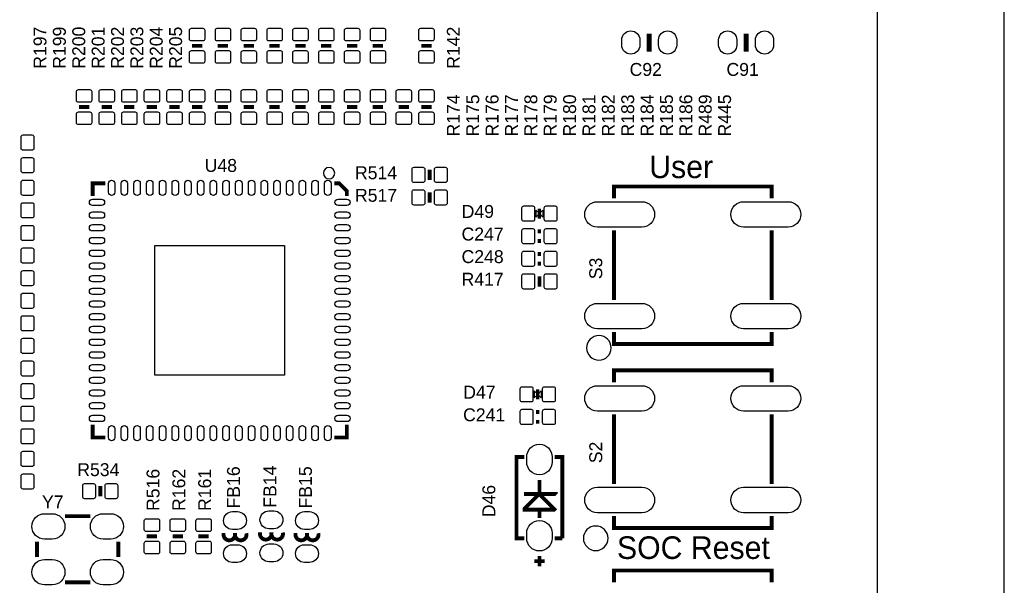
# Model space of a CAD drawing. Extents: x -5 to 175, y -1 to 134.
# Tile 15 of 19: x 136 to 175, y 20 to 42. Entities that reach past the tile are written whole.
import ezdxf

# ---------------------------------------------------------------- set-up
doc = ezdxf.new("R2010")
doc.units = 0
for name, color, linetype in [('BG_OUTLINE', 7, 'CONTINUOUS'), ('BG_SILKSCREEN_TOP', 211, 'CONTINUOUS'), ('PG_SILKSCREEN_TOP', 7, 'CONTINUOUS'), ('PIN_TOP', 12, 'CONTINUOUS'), ('RD_SILKSCREEN_TOP', 7, 'CONTINUOUS')]:
    doc.layers.add(name, color=color, linetype=linetype)

msp = doc.modelspace()

# ---------------------------------------------------------------- linework, layer by layer
at = {"layer": 'BG_OUTLINE'}
for points in [[(-0.999998, 124.99975), (-0.999998, 123.72975), (0, 123.72975, -0.414214), (1.27, 124.99975), (168.730676, 124.99975, -0.414214), (170.000676, 123.72975), (170.000676, 1.27, -0.414214), (168.730676, 0), (1.27, 0, -0.414214), (0, 1.27), (0, 123.72975)], [(171.000674, 0), (173.730666, 0, 0.414214), (175.000666, 1.27), (175.000666, 123.72975, 0.414214), (173.730666, 124.99975), (171.000674, 124.99975)]]:
    msp.add_lwpolyline(points, format="xyb", dxfattribs=at)
at = {"layer": 'PG_SILKSCREEN_TOP'}
for points, const_width in [([(161.036, 40.7924), (161.036, 41.5036)], 0.2032), ([(164.846, 41.5036), (164.846, 40.7924)], 0.2032), ([(143.4592, 41.021), (143.0528, 41.021)], 0.1524), ([(144.4752, 41.021), (144.0688, 41.021)], 0.1524), ([(145.4912, 41.021), (145.0848, 41.021)], 0.1524), ([(146.5072, 41.021), (146.1008, 41.021)], 0.1524), ([(147.5232, 41.021), (147.1168, 41.021)], 0.1524), ([(148.5392, 41.021), (148.1328, 41.021)], 0.1524), ([(149.5552, 41.021), (149.1488, 41.021)], 0.1524), ([(150.5712, 41.021), (150.1648, 41.021)], 0.1524), ([(152.0698, 41.021), (152.4762, 41.021)], 0.1524), ([(138.6078, 38.608), (139.0142, 38.608)], 0.1524), ([(139.4968, 38.608), (139.9032, 38.608)], 0.1524), ([(140.3858, 38.608), (140.7922, 38.608)], 0.1524), ([(141.2748, 38.608), (141.6812, 38.608)], 0.1524), ([(142.1638, 38.608), (142.5702, 38.608)], 0.1524), ([(143.0528, 38.608), (143.4592, 38.608)], 0.1524), ([(144.0688, 38.608), (144.4752, 38.608)], 0.1524), ([(145.0848, 38.608), (145.4912, 38.608)], 0.1524), ([(146.1008, 38.608), (146.5072, 38.608)], 0.1524), ([(147.1168, 38.608), (147.5232, 38.608)], 0.1524), ([(148.1328, 38.608), (148.5392, 38.608)], 0.1524), ([(149.1488, 38.608), (149.5552, 38.608)], 0.1524), ([(150.1648, 38.608), (150.5712, 38.608)], 0.1524), ([(151.1808, 38.608), (151.5872, 38.608)], 0.1524), ([(152.0698, 38.608), (152.4762, 38.608)], 0.1524), ([(152.4, 36.1442), (152.4, 35.7378)], 0.1524), ([(139.644882, 35.60699), (139.14501, 35.60699), (139.14501, 35.107118)], 0.1524), ([(149.14499, 35.107118), (149.14499, 35.307016), (148.845016, 35.60699), (148.645118, 35.60699)], 0.1524), ([(152.4, 34.8488), (152.4, 35.2552)], 0.1524), ([(165.847776, 35.014916), (165.847776, 35.48507), (159.647636, 35.48507), (159.647636, 35.014916)], 0.1524), ([(156.718, 34.616898), (156.718, 34.217102)], 0.130048), ([(156.7815, 33.7185), (156.6545, 33.7185)], 0.1524), ([(159.647636, 33.755076), (159.647636, 31.014924)], 0.1524), ([(165.847776, 31.014924), (165.847776, 33.755076)], 0.1524), ([(156.6545, 33.3375), (156.7815, 33.3375)], 0.1524), ([(156.7815, 32.8295), (156.6545, 32.8295)], 0.1524), ([(156.6545, 32.4485), (156.7815, 32.4485)], 0.1524), ([(156.718, 31.5468), (156.718, 31.9532)], 0.1524), ([(165.847776, 29.755084), (165.847776, 29.28493), (159.647636, 29.28493), (159.647636, 29.755084)], 0.1524), ([(165.847776, 27.775916), (165.847776, 28.24607), (159.647636, 28.24607), (159.647636, 27.775916)], 0.1524), ([(156.651706, 27.504898), (156.651706, 27.105102)], 0.130048), ([(156.715206, 26.6065), (156.588206, 26.6065)], 0.1524), ([(159.647636, 26.516076), (159.647636, 23.775924)], 0.1524), ([(165.847776, 23.775924), (165.847776, 26.516076)], 0.1524), ([(139.14501, 26.106882), (139.14501, 25.60701), (139.644882, 25.60701)], 0.1524), ([(149.14499, 26.106882), (149.14499, 25.60701), (148.645118, 25.60701)], 0.1524), ([(156.588206, 26.2255), (156.715206, 26.2255)], 0.1524), ([(156.118052, 21.641054), (155.818078, 21.641054), (155.818078, 24.840946), (156.118052, 24.840946)], 0.1524), ([(157.317948, 24.840946), (157.617922, 24.840946), (157.617922, 21.641054)], 0.1524), ([(156.718, 23.341076), (156.718, 23.941024)], 0.1524), ([(139.446, 23.6982), (139.446, 23.2918)], 0.1524), ([(156.107892, 23.380954), (157.388052, 23.380954), (157.397958, 23.371048)], 0.1524), ([(156.137864, 22.7711), (157.298136, 22.7711), (157.308042, 22.781006), (156.738066, 23.350982), (156.677868, 23.350982), (156.137864, 22.810978), (156.137864, 22.7711)], 0.1524), ([(138.057128, 22.508972), (139.056872, 22.508972)], 0.1524), ([(156.718, 22.4409), (156.718, 22.710902)], 0.1524), ([(165.847776, 22.516084), (165.847776, 22.04593), (159.647636, 22.04593), (159.647636, 22.516084)], 0.1524), ([(141.6812, 21.717), (141.2748, 21.717)], 0.1524), ([(142.6972, 21.717), (142.2908, 21.717)], 0.1524), ([(143.7132, 21.717), (143.3068, 21.717)], 0.1524), ([(157.617922, 21.641054), (157.317948, 21.641054)], 0.1524), ([(136.957054, 20.909026), (136.957054, 21.508974)], 0.1524), ([(140.156946, 20.909026), (140.156946, 21.508974)], 0.1524), ([(156.718, 20.54098), (156.718, 20.94103)], 0.1524), ([(156.518102, 20.740878), (156.917898, 20.740878)], 0.1524), ([(165.847776, 19.901916), (165.847776, 20.37207), (159.647636, 20.37207), (159.647636, 19.901916)], 0.1524), ([(138.057128, 19.909028), (139.056872, 19.909028)], 0.1524)]:
    msp.add_lwpolyline(points, dxfattribs=dict(at, const_width=const_width))
for points in [[(148.668486, 36.00704, 1), (148.221514, 36.00696, 1)], [(159.541718, 29.133546, 1), (158.573775, 29.133444, 1)], [(159.414718, 21.640546, 1), (158.446775, 21.640444, 1)]]:
    msp.add_lwpolyline(points, format="xyb", close=True, dxfattribs=at)
for points in [[(156.718, 34.417), (156.578046, 34.556954), (156.578046, 34.277046)], [(156.718, 34.417), (156.857954, 34.556954), (156.857954, 34.277046)], [(156.651706, 27.305), (156.511752, 27.444954), (156.511752, 27.165046)], [(156.651706, 27.305), (156.79166, 27.444954), (156.79166, 27.165046)]]:
    msp.add_lwpolyline(points, close=True, dxfattribs=at)
at = {"layer": 'PG_SILKSCREEN_TOP', "const_width": 0.1524}
for points in [[(144.293336, 21.843492), (144.293336, 21.788628, 1.11689), (144.743424, 21.838666)], [(144.743424, 21.843492), (144.743424, 21.788628, 1.116858), (145.193512, 21.838666)], [(145.726912, 21.87194), (145.726912, 21.817076, 1.11689), (146.177, 21.867114)], [(146.177, 21.87194), (146.177, 21.817076, 1.116858), (146.627088, 21.867114)], [(147.123912, 21.843492), (147.123912, 21.788628, 1.11689), (147.574, 21.838666)], [(147.574, 21.843492), (147.574, 21.788628, 1.116858), (148.024088, 21.838666)]]:
    msp.add_lwpolyline(points, format="xyb", dxfattribs=at)
at = {"layer": 'PIN_TOP'}
for points in [[(143.555974, 41.635934), (143.555974, 41.285922, -0.415686), (143.481044, 41.210992), (143.030956, 41.210992, -0.415686), (142.956026, 41.285922), (142.956026, 41.635934, -0.415686), (143.030956, 41.710864), (143.481044, 41.710864, -0.415686)], [(144.571974, 41.635934), (144.571974, 41.285922, -0.415686), (144.497044, 41.210992), (144.046956, 41.210992, -0.415686), (143.972026, 41.285922), (143.972026, 41.635934, -0.415686), (144.046956, 41.710864), (144.497044, 41.710864, -0.415686)], [(145.587974, 41.635934), (145.587974, 41.285922, -0.415686), (145.513044, 41.210992), (145.062956, 41.210992, -0.415686), (144.988026, 41.285922), (144.988026, 41.635934, -0.415686), (145.062956, 41.710864), (145.513044, 41.710864, -0.415686)], [(146.603974, 41.635934), (146.603974, 41.285922, -0.415686), (146.529044, 41.210992), (146.078956, 41.210992, -0.415686), (146.004026, 41.285922), (146.004026, 41.635934, -0.415686), (146.078956, 41.710864), (146.529044, 41.710864, -0.415686)], [(147.619974, 41.635934), (147.619974, 41.285922, -0.415686), (147.545044, 41.210992), (147.094956, 41.210992, -0.415686), (147.020026, 41.285922), (147.020026, 41.635934, -0.415686), (147.094956, 41.710864), (147.545044, 41.710864, -0.415686)], [(148.635974, 41.635934), (148.635974, 41.285922, -0.415686), (148.561044, 41.210992), (148.110956, 41.210992, -0.415686), (148.036026, 41.285922), (148.036026, 41.635934, -0.415686), (148.110956, 41.710864), (148.561044, 41.710864, -0.415686)], [(149.651974, 41.635934), (149.651974, 41.285922, -0.415686), (149.577044, 41.210992), (149.126956, 41.210992, -0.415686), (149.052026, 41.285922), (149.052026, 41.635934, -0.415686), (149.126956, 41.710864), (149.577044, 41.710864, -0.415686)], [(150.667974, 41.635934), (150.667974, 41.285922, -0.415686), (150.593044, 41.210992), (150.142956, 41.210992, -0.415686), (150.068026, 41.285922), (150.068026, 41.635934, -0.415686), (150.142956, 41.710864), (150.593044, 41.710864, -0.415686)], [(151.973026, 41.285922), (151.973026, 41.635934, -0.415686), (152.047956, 41.710864), (152.498044, 41.710864, -0.415686), (152.572974, 41.635934), (152.572974, 41.285922, -0.415686), (152.498044, 41.210992), (152.047956, 41.210992, -0.415686)], [(160.667446, 41.2496), (160.667446, 41.0464, -1), (159.956246, 41.0464), (159.956246, 41.2496, -1)], [(162.115754, 41.2496), (162.115754, 41.0464, -1), (161.404554, 41.0464), (161.404554, 41.2496, -1)], [(163.766246, 41.0464), (163.766246, 41.2496, -1), (164.477446, 41.2496), (164.477446, 41.0464, -1)], [(165.214554, 41.0464), (165.214554, 41.2496, -1), (165.925754, 41.2496), (165.925754, 41.0464, -1)], [(143.555974, 40.756078), (143.555974, 40.406066, -0.415686), (143.481044, 40.331136), (143.030956, 40.331136, -0.415686), (142.956026, 40.406066), (142.956026, 40.756078, -0.415686), (143.030956, 40.831008), (143.481044, 40.831008, -0.415686)], [(144.571974, 40.756078), (144.571974, 40.406066, -0.415686), (144.497044, 40.331136), (144.046956, 40.331136, -0.415686), (143.972026, 40.406066), (143.972026, 40.756078, -0.415686), (144.046956, 40.831008), (144.497044, 40.831008, -0.415686)], [(145.587974, 40.756078), (145.587974, 40.406066, -0.415686), (145.513044, 40.331136), (145.062956, 40.331136, -0.415686), (144.988026, 40.406066), (144.988026, 40.756078, -0.415686), (145.062956, 40.831008), (145.513044, 40.831008, -0.415686)], [(146.603974, 40.756078), (146.603974, 40.406066, -0.415686), (146.529044, 40.331136), (146.078956, 40.331136, -0.415686), (146.004026, 40.406066), (146.004026, 40.756078, -0.415686), (146.078956, 40.831008), (146.529044, 40.831008, -0.415686)], [(147.619974, 40.756078), (147.619974, 40.406066, -0.415686), (147.545044, 40.331136), (147.094956, 40.331136, -0.415686), (147.020026, 40.406066), (147.020026, 40.756078, -0.415686), (147.094956, 40.831008), (147.545044, 40.831008, -0.415686)], [(148.635974, 40.756078), (148.635974, 40.406066, -0.415686), (148.561044, 40.331136), (148.110956, 40.331136, -0.415686), (148.036026, 40.406066), (148.036026, 40.756078, -0.415686), (148.110956, 40.831008), (148.561044, 40.831008, -0.415686)], [(149.651974, 40.756078), (149.651974, 40.406066, -0.415686), (149.577044, 40.331136), (149.126956, 40.331136, -0.415686), (149.052026, 40.406066), (149.052026, 40.756078, -0.415686), (149.126956, 40.831008), (149.577044, 40.831008, -0.415686)], [(150.667974, 40.756078), (150.667974, 40.406066, -0.415686), (150.593044, 40.331136), (150.142956, 40.331136, -0.415686), (150.068026, 40.406066), (150.068026, 40.756078, -0.415686), (150.142956, 40.831008), (150.593044, 40.831008, -0.415686)], [(151.973026, 40.406066), (151.973026, 40.756078, -0.415686), (152.047956, 40.831008), (152.498044, 40.831008, -0.415686), (152.572974, 40.756078), (152.572974, 40.406066, -0.415686), (152.498044, 40.331136), (152.047956, 40.331136, -0.415686)], [(138.511026, 38.872922), (138.511026, 39.222934, -0.415686), (138.585956, 39.297864), (139.036044, 39.297864, -0.415686), (139.110974, 39.222934), (139.110974, 38.872922, -0.415686), (139.036044, 38.797992), (138.585956, 38.797992, -0.415686)], [(139.400026, 38.872922), (139.400026, 39.222934, -0.415686), (139.474956, 39.297864), (139.925044, 39.297864, -0.415686), (139.999974, 39.222934), (139.999974, 38.872922, -0.415686), (139.925044, 38.797992), (139.474956, 38.797992, -0.415686)], [(140.289026, 38.872922), (140.289026, 39.222934, -0.415686), (140.363956, 39.297864), (140.814044, 39.297864, -0.415686), (140.888974, 39.222934), (140.888974, 38.872922, -0.415686), (140.814044, 38.797992), (140.363956, 38.797992, -0.415686)], [(141.178026, 38.872922), (141.178026, 39.222934, -0.415686), (141.252956, 39.297864), (141.703044, 39.297864, -0.415686), (141.777974, 39.222934), (141.777974, 38.872922, -0.415686), (141.703044, 38.797992), (141.252956, 38.797992, -0.415686)], [(142.067026, 38.872922), (142.067026, 39.222934, -0.415686), (142.141956, 39.297864), (142.592044, 39.297864, -0.415686), (142.666974, 39.222934), (142.666974, 38.872922, -0.415686), (142.592044, 38.797992), (142.141956, 38.797992, -0.415686)], [(142.956026, 38.872922), (142.956026, 39.222934, -0.415686), (143.030956, 39.297864), (143.481044, 39.297864, -0.415686), (143.555974, 39.222934), (143.555974, 38.872922, -0.415686), (143.481044, 38.797992), (143.030956, 38.797992, -0.415686)], [(143.972026, 38.872922), (143.972026, 39.222934, -0.415686), (144.046956, 39.297864), (144.497044, 39.297864, -0.415686), (144.571974, 39.222934), (144.571974, 38.872922, -0.415686), (144.497044, 38.797992), (144.046956, 38.797992, -0.415686)], [(144.988026, 38.872922), (144.988026, 39.222934, -0.415686), (145.062956, 39.297864), (145.513044, 39.297864, -0.415686), (145.587974, 39.222934), (145.587974, 38.872922, -0.415686), (145.513044, 38.797992), (145.062956, 38.797992, -0.415686)], [(146.004026, 38.872922), (146.004026, 39.222934, -0.415686), (146.078956, 39.297864), (146.529044, 39.297864, -0.415686), (146.603974, 39.222934), (146.603974, 38.872922, -0.415686), (146.529044, 38.797992), (146.078956, 38.797992, -0.415686)], [(147.020026, 38.872922), (147.020026, 39.222934, -0.415686), (147.094956, 39.297864), (147.545044, 39.297864, -0.415686), (147.619974, 39.222934), (147.619974, 38.872922, -0.415686), (147.545044, 38.797992), (147.094956, 38.797992, -0.415686)], [(148.036026, 38.872922), (148.036026, 39.222934, -0.415686), (148.110956, 39.297864), (148.561044, 39.297864, -0.415686), (148.635974, 39.222934), (148.635974, 38.872922, -0.415686), (148.561044, 38.797992), (148.110956, 38.797992, -0.415686)], [(149.052026, 38.872922), (149.052026, 39.222934, -0.415686), (149.126956, 39.297864), (149.577044, 39.297864, -0.415686), (149.651974, 39.222934), (149.651974, 38.872922, -0.415686), (149.577044, 38.797992), (149.126956, 38.797992, -0.415686)], [(150.068026, 38.872922), (150.068026, 39.222934, -0.415686), (150.142956, 39.297864), (150.593044, 39.297864, -0.415686), (150.667974, 39.222934), (150.667974, 38.872922, -0.415686), (150.593044, 38.797992), (150.142956, 38.797992, -0.415686)], [(151.084026, 38.872922), (151.084026, 39.222934, -0.415686), (151.158956, 39.297864), (151.609044, 39.297864, -0.415686), (151.683974, 39.222934), (151.683974, 38.872922, -0.415686), (151.609044, 38.797992), (151.158956, 38.797992, -0.415686)], [(151.973026, 38.872922), (151.973026, 39.222934, -0.415686), (152.047956, 39.297864), (152.498044, 39.297864, -0.415686), (152.572974, 39.222934), (152.572974, 38.872922, -0.415686), (152.498044, 38.797992), (152.047956, 38.797992, -0.415686)], [(138.511026, 37.993066), (138.511026, 38.343078, -0.415686), (138.585956, 38.418008), (139.036044, 38.418008, -0.415686), (139.110974, 38.343078), (139.110974, 37.993066, -0.415686), (139.036044, 37.918136), (138.585956, 37.918136, -0.415686)], [(139.400026, 37.993066), (139.400026, 38.343078, -0.415686), (139.474956, 38.418008), (139.925044, 38.418008, -0.415686), (139.999974, 38.343078), (139.999974, 37.993066, -0.415686), (139.925044, 37.918136), (139.474956, 37.918136, -0.415686)], [(140.289026, 37.993066), (140.289026, 38.343078, -0.415686), (140.363956, 38.418008), (140.814044, 38.418008, -0.415686), (140.888974, 38.343078), (140.888974, 37.993066, -0.415686), (140.814044, 37.918136), (140.363956, 37.918136, -0.415686)], [(141.178026, 37.993066), (141.178026, 38.343078, -0.415686), (141.252956, 38.418008), (141.703044, 38.418008, -0.415686), (141.777974, 38.343078), (141.777974, 37.993066, -0.415686), (141.703044, 37.918136), (141.252956, 37.918136, -0.415686)], [(142.067026, 37.993066), (142.067026, 38.343078, -0.415686), (142.141956, 38.418008), (142.592044, 38.418008, -0.415686), (142.666974, 38.343078), (142.666974, 37.993066, -0.415686), (142.592044, 37.918136), (142.141956, 37.918136, -0.415686)], [(142.956026, 37.993066), (142.956026, 38.343078, -0.415686), (143.030956, 38.418008), (143.481044, 38.418008, -0.415686), (143.555974, 38.343078), (143.555974, 37.993066, -0.415686), (143.481044, 37.918136), (143.030956, 37.918136, -0.415686)], [(143.972026, 37.993066), (143.972026, 38.343078, -0.415686), (144.046956, 38.418008), (144.497044, 38.418008, -0.415686), (144.571974, 38.343078), (144.571974, 37.993066, -0.415686), (144.497044, 37.918136), (144.046956, 37.918136, -0.415686)], [(144.988026, 37.993066), (144.988026, 38.343078, -0.415686), (145.062956, 38.418008), (145.513044, 38.418008, -0.415686), (145.587974, 38.343078), (145.587974, 37.993066, -0.415686), (145.513044, 37.918136), (145.062956, 37.918136, -0.415686)], [(146.004026, 37.993066), (146.004026, 38.343078, -0.415686), (146.078956, 38.418008), (146.529044, 38.418008, -0.415686), (146.603974, 38.343078), (146.603974, 37.993066, -0.415686), (146.529044, 37.918136), (146.078956, 37.918136, -0.415686)], [(147.020026, 37.993066), (147.020026, 38.343078, -0.415686), (147.094956, 38.418008), (147.545044, 38.418008, -0.415686), (147.619974, 38.343078), (147.619974, 37.993066, -0.415686), (147.545044, 37.918136), (147.094956, 37.918136, -0.415686)], [(148.036026, 37.993066), (148.036026, 38.343078, -0.415686), (148.110956, 38.418008), (148.561044, 38.418008, -0.415686), (148.635974, 38.343078), (148.635974, 37.993066, -0.415686), (148.561044, 37.918136), (148.110956, 37.918136, -0.415686)], [(149.052026, 37.993066), (149.052026, 38.343078, -0.415686), (149.126956, 38.418008), (149.577044, 38.418008, -0.415686), (149.651974, 38.343078), (149.651974, 37.993066, -0.415686), (149.577044, 37.918136), (149.126956, 37.918136, -0.415686)], [(150.068026, 37.993066), (150.068026, 38.343078, -0.415686), (150.142956, 38.418008), (150.593044, 38.418008, -0.415686), (150.667974, 38.343078), (150.667974, 37.993066, -0.415686), (150.593044, 37.918136), (150.142956, 37.918136, -0.415686)], [(151.084026, 37.993066), (151.084026, 38.343078, -0.415686), (151.158956, 38.418008), (151.609044, 38.418008, -0.415686), (151.683974, 38.343078), (151.683974, 37.993066, -0.415686), (151.609044, 37.918136), (151.158956, 37.918136, -0.415686)], [(151.973026, 37.993066), (151.973026, 38.343078, -0.415686), (152.047956, 38.418008), (152.498044, 38.418008, -0.415686), (152.572974, 38.343078), (152.572974, 37.993066, -0.415686), (152.498044, 37.918136), (152.047956, 37.918136, -0.415686)], [(136.758934, 36.911026), (136.408922, 36.911026, -0.415686), (136.333992, 36.985956), (136.333992, 37.436044, -0.415686), (136.408922, 37.510974), (136.758934, 37.510974, -0.415686), (136.833864, 37.436044), (136.833864, 36.985956, -0.415686)], [(136.758934, 36.022026), (136.408922, 36.022026, -0.415686), (136.333992, 36.096956), (136.333992, 36.547044, -0.415686), (136.408922, 36.621974), (136.758934, 36.621974, -0.415686), (136.833864, 36.547044), (136.833864, 36.096956, -0.415686)], [(151.785066, 36.240974), (152.135078, 36.240974, -0.415686), (152.210008, 36.166044), (152.210008, 35.715956, -0.415686), (152.135078, 35.641026), (151.785066, 35.641026, -0.415686), (151.710136, 35.715956), (151.710136, 36.166044, -0.415686)], [(152.664922, 36.240974), (153.014934, 36.240974, -0.415686), (153.089864, 36.166044), (153.089864, 35.715956, -0.415686), (153.014934, 35.641026), (152.664922, 35.641026, -0.415686), (152.589992, 35.715956), (152.589992, 36.166044, -0.415686)], [(136.758934, 35.133026), (136.408922, 35.133026, -0.415686), (136.333992, 35.207956), (136.333992, 35.658044, -0.415686), (136.408922, 35.732974), (136.758934, 35.732974, -0.415686), (136.833864, 35.658044), (136.833864, 35.207956, -0.415686)], [(140.01877, 35.60953), (140.01877, 35.259518, -1), (139.768834, 35.259518), (139.768834, 35.60953, -1)], [(140.518896, 35.60953), (140.518896, 35.259518, -1), (140.26896, 35.259518), (140.26896, 35.60953, -1)], [(141.019022, 35.60953), (141.019022, 35.259518, -1), (140.769086, 35.259518), (140.769086, 35.60953, -1)], [(141.519148, 35.60953), (141.519148, 35.259518, -1), (141.269212, 35.259518), (141.269212, 35.60953, -1)], [(142.019274, 35.60953), (142.019274, 35.259518, -1), (141.769338, 35.259518), (141.769338, 35.60953, -1)], [(142.5194, 35.60953), (142.5194, 35.259518, -1), (142.269464, 35.259518), (142.269464, 35.60953, -1)], [(143.019526, 35.60953), (143.019526, 35.259518, -1), (142.76959, 35.259518), (142.76959, 35.60953, -1)], [(143.519652, 35.60953), (143.519652, 35.259518, -1), (143.269716, 35.259518), (143.269716, 35.60953, -1)], [(144.019778, 35.60953), (144.019778, 35.259518, -1), (143.769842, 35.259518), (143.769842, 35.60953, -1)], [(144.520158, 35.60953), (144.520158, 35.259518, -1), (144.270222, 35.259518), (144.270222, 35.60953, -1)], [(145.020284, 35.60953), (145.020284, 35.259518, -1), (144.770348, 35.259518), (144.770348, 35.60953, -1)], [(145.52041, 35.60953), (145.52041, 35.259518, -1), (145.270474, 35.259518), (145.270474, 35.60953, -1)], [(146.020536, 35.60953), (146.020536, 35.259518, -1), (145.7706, 35.259518), (145.7706, 35.60953, -1)], [(146.520662, 35.60953), (146.520662, 35.259518, -1), (146.270726, 35.259518), (146.270726, 35.60953, -1)], [(147.020788, 35.60953), (147.020788, 35.259518, -1), (146.770852, 35.259518), (146.770852, 35.60953, -1)], [(147.520914, 35.60953), (147.520914, 35.259518, -1), (147.270978, 35.259518), (147.270978, 35.60953, -1)], [(148.02104, 35.60953), (148.02104, 35.259518, -1), (147.771104, 35.259518), (147.771104, 35.60953, -1)], [(148.521166, 35.60953), (148.521166, 35.259518, -1), (148.27123, 35.259518), (148.27123, 35.60953, -1)], [(152.135078, 34.752026), (151.785066, 34.752026, -0.415686), (151.710136, 34.826956), (151.710136, 35.277044, -0.415686), (151.785066, 35.351974), (152.135078, 35.351974, -0.415686), (152.210008, 35.277044), (152.210008, 34.826956, -0.415686)], [(153.014934, 34.752026), (152.664922, 34.752026, -0.415686), (152.589992, 34.826956), (152.589992, 35.277044, -0.415686), (152.664922, 35.351974), (153.014934, 35.351974, -0.415686), (153.089864, 35.277044), (153.089864, 34.826956, -0.415686)], [(139.14247, 34.983166), (139.492482, 34.983166, -1), (139.492482, 34.73323), (139.14247, 34.73323, -1)], [(148.797518, 34.983166), (149.14753, 34.983166, -1), (149.14753, 34.73323), (148.797518, 34.73323, -1)], [(158.99765, 34.884995), (160.74771, 34.884995, -1), (160.74771, 33.884997), (158.99765, 33.884997, -1)], [(164.747702, 34.884995), (166.497762, 34.884995, -1), (166.497762, 33.884997), (164.747702, 33.884997, -1)], [(136.758934, 34.244026), (136.408922, 34.244026, -0.415686), (136.333992, 34.318956), (136.333992, 34.769044, -0.415686), (136.408922, 34.843974), (136.758934, 34.843974, -0.415686), (136.833864, 34.769044), (136.833864, 34.318956, -0.415686)], [(139.14247, 34.48304), (139.492482, 34.48304, -1), (139.492482, 34.233104), (139.14247, 34.233104, -1)], [(148.797518, 34.48304), (149.14753, 34.48304, -1), (149.14753, 34.233104), (148.797518, 34.233104, -1)], [(156.453078, 34.117026), (156.103066, 34.117026, -0.415686), (156.028136, 34.191956), (156.028136, 34.642044, -0.415686), (156.103066, 34.716974), (156.453078, 34.716974, -0.415686), (156.528008, 34.642044), (156.528008, 34.191956, -0.415686)], [(157.332934, 34.117026), (156.982922, 34.117026, -0.415686), (156.907992, 34.191956), (156.907992, 34.642044, -0.415686), (156.982922, 34.716974), (157.332934, 34.716974, -0.415686), (157.407864, 34.642044), (157.407864, 34.191956, -0.415686)], [(136.758934, 33.355026), (136.408922, 33.355026, -0.415686), (136.333992, 33.429956), (136.333992, 33.880044, -0.415686), (136.408922, 33.954974), (136.758934, 33.954974, -0.415686), (136.833864, 33.880044), (136.833864, 33.429956, -0.415686)], [(139.14247, 33.982914), (139.492482, 33.982914, -1), (139.492482, 33.732978), (139.14247, 33.732978, -1)], [(148.797518, 33.982914), (149.14753, 33.982914, -1), (149.14753, 33.732978), (148.797518, 33.732978, -1)], [(156.103066, 33.827974), (156.453078, 33.827974, -0.415686), (156.528008, 33.753044), (156.528008, 33.302956, -0.415686), (156.453078, 33.228026), (156.103066, 33.228026, -0.415686), (156.028136, 33.302956), (156.028136, 33.753044, -0.415686)], [(156.982922, 33.827974), (157.332934, 33.827974, -0.415686), (157.407864, 33.753044), (157.407864, 33.302956, -0.415686), (157.332934, 33.228026), (156.982922, 33.228026, -0.415686), (156.907992, 33.302956), (156.907992, 33.753044, -0.415686)], [(139.14247, 33.482788), (139.492482, 33.482788, -1), (139.492482, 33.232852), (139.14247, 33.232852, -1)], [(148.797518, 33.482788), (149.14753, 33.482788, -1), (149.14753, 33.232852), (148.797518, 33.232852, -1)], [(136.758934, 32.466026), (136.408922, 32.466026, -0.415686), (136.333992, 32.540956), (136.333992, 32.991044, -0.415686), (136.408922, 33.065974), (136.758934, 33.065974, -0.415686), (136.833864, 32.991044), (136.833864, 32.540956, -0.415686)], [(139.14247, 32.982662), (139.492482, 32.982662, -1), (139.492482, 32.732726), (139.14247, 32.732726, -1)], [(148.797518, 32.982662), (149.14753, 32.982662, -1), (149.14753, 32.732726), (148.797518, 32.732726, -1)], [(156.103066, 32.938974), (156.453078, 32.938974, -0.415686), (156.528008, 32.864044), (156.528008, 32.413956, -0.415686), (156.453078, 32.339026), (156.103066, 32.339026, -0.415686), (156.028136, 32.413956), (156.028136, 32.864044, -0.415686)], [(156.982922, 32.938974), (157.332934, 32.938974, -0.415686), (157.407864, 32.864044), (157.407864, 32.413956, -0.415686), (157.332934, 32.339026), (156.982922, 32.339026, -0.415686), (156.907992, 32.413956), (156.907992, 32.864044, -0.415686)], [(136.758934, 31.577026), (136.408922, 31.577026, -0.415686), (136.333992, 31.651956), (136.333992, 32.102044, -0.415686), (136.408922, 32.176974), (136.758934, 32.176974, -0.415686), (136.833864, 32.102044), (136.833864, 31.651956, -0.415686)], [(139.14247, 32.482536), (139.492482, 32.482536, -1), (139.492482, 32.2326), (139.14247, 32.2326, -1)], [(148.797518, 32.482536), (149.14753, 32.482536, -1), (149.14753, 32.2326), (148.797518, 32.2326, -1)], [(139.14247, 31.98241), (139.492482, 31.98241, -1), (139.492482, 31.732474), (139.14247, 31.732474, -1)], [(148.797518, 31.98241), (149.14753, 31.98241, -1), (149.14753, 31.732474), (148.797518, 31.732474, -1)], [(156.453078, 31.450026), (156.103066, 31.450026, -0.415686), (156.028136, 31.524956), (156.028136, 31.975044, -0.415686), (156.103066, 32.049974), (156.453078, 32.049974, -0.415686), (156.528008, 31.975044), (156.528008, 31.524956, -0.415686)], [(157.332934, 31.450026), (156.982922, 31.450026, -0.415686), (156.907992, 31.524956), (156.907992, 31.975044, -0.415686), (156.982922, 32.049974), (157.332934, 32.049974, -0.415686), (157.407864, 31.975044), (157.407864, 31.524956, -0.415686)], [(139.14247, 31.482284), (139.492482, 31.482284, -1), (139.492482, 31.232348), (139.14247, 31.232348, -1)], [(148.797518, 31.482284), (149.14753, 31.482284, -1), (149.14753, 31.232348), (148.797518, 31.232348, -1)], [(136.758934, 30.688026), (136.408922, 30.688026, -0.415686), (136.333992, 30.762956), (136.333992, 31.213044, -0.415686), (136.408922, 31.287974), (136.758934, 31.287974, -0.415686), (136.833864, 31.213044), (136.833864, 30.762956, -0.415686)], [(139.14247, 30.982158), (139.492482, 30.982158, -1), (139.492482, 30.732222), (139.14247, 30.732222, -1)], [(148.797518, 30.982158), (149.14753, 30.982158, -1), (149.14753, 30.732222), (148.797518, 30.732222, -1)], [(158.99765, 30.885003), (160.74771, 30.885003, -1), (160.74771, 29.885005), (158.99765, 29.885005, -1)], [(164.747702, 30.885003), (166.497762, 30.885003, -1), (166.497762, 29.885005), (164.747702, 29.885005, -1)], [(136.758934, 29.799026), (136.408922, 29.799026, -0.415686), (136.333992, 29.873956), (136.333992, 30.324044, -0.415686), (136.408922, 30.398974), (136.758934, 30.398974, -0.415686), (136.833864, 30.324044), (136.833864, 29.873956, -0.415686)], [(139.14247, 30.481778), (139.492482, 30.481778, -1), (139.492482, 30.231842), (139.14247, 30.231842, -1)], [(148.797518, 30.481778), (149.14753, 30.481778, -1), (149.14753, 30.231842), (148.797518, 30.231842, -1)], [(139.14247, 29.981652), (139.492482, 29.981652, -1), (139.492482, 29.731716), (139.14247, 29.731716, -1)], [(148.797518, 29.981652), (149.14753, 29.981652, -1), (149.14753, 29.731716), (148.797518, 29.731716, -1)], [(136.758934, 28.910026), (136.408922, 28.910026, -0.415686), (136.333992, 28.984956), (136.333992, 29.435044, -0.415686), (136.408922, 29.509974), (136.758934, 29.509974, -0.415686), (136.833864, 29.435044), (136.833864, 28.984956, -0.415686)], [(139.14247, 29.481526), (139.492482, 29.481526, -1), (139.492482, 29.23159), (139.14247, 29.23159, -1)], [(148.797518, 29.481526), (149.14753, 29.481526, -1), (149.14753, 29.23159), (148.797518, 29.23159, -1)], [(139.14247, 28.9814), (139.492482, 28.9814, -1), (139.492482, 28.731464), (139.14247, 28.731464, -1)], [(148.797518, 28.9814), (149.14753, 28.9814, -1), (149.14753, 28.731464), (148.797518, 28.731464, -1)], [(136.758934, 28.021026), (136.408922, 28.021026, -0.415686), (136.333992, 28.095956), (136.333992, 28.546044, -0.415686), (136.408922, 28.620974), (136.758934, 28.620974, -0.415686), (136.833864, 28.546044), (136.833864, 28.095956, -0.415686)], [(139.14247, 28.481274), (139.492482, 28.481274, -1), (139.492482, 28.231338), (139.14247, 28.231338, -1)], [(148.797518, 28.481274), (149.14753, 28.481274, -1), (149.14753, 28.231338), (148.797518, 28.231338, -1)], [(139.14247, 27.981148), (139.492482, 27.981148, -1), (139.492482, 27.731212), (139.14247, 27.731212, -1)], [(148.797518, 27.981148), (149.14753, 27.981148, -1), (149.14753, 27.731212), (148.797518, 27.731212, -1)], [(136.758934, 27.132026), (136.408922, 27.132026, -0.415686), (136.333992, 27.206956), (136.333992, 27.657044, -0.415686), (136.408922, 27.731974), (136.758934, 27.731974, -0.415686), (136.833864, 27.657044), (136.833864, 27.206956, -0.415686)], [(156.386784, 27.005026), (156.036772, 27.005026, -0.415686), (155.961842, 27.079956), (155.961842, 27.530044, -0.415686), (156.036772, 27.604974), (156.386784, 27.604974, -0.415686), (156.461714, 27.530044), (156.461714, 27.079956, -0.415686)], [(157.26664, 27.005026), (156.916628, 27.005026, -0.415686), (156.841698, 27.079956), (156.841698, 27.530044, -0.415686), (156.916628, 27.604974), (157.26664, 27.604974, -0.415686), (157.34157, 27.530044), (157.34157, 27.079956, -0.415686)], [(158.99765, 27.645995), (160.74771, 27.645995, -1), (160.74771, 26.645997), (158.99765, 26.645997, -1)], [(164.747702, 27.645995), (166.497762, 27.645995, -1), (166.497762, 26.645997), (164.747702, 26.645997, -1)], [(139.14247, 27.481022), (139.492482, 27.481022, -1), (139.492482, 27.231086), (139.14247, 27.231086, -1)], [(148.797518, 27.481022), (149.14753, 27.481022, -1), (149.14753, 27.231086), (148.797518, 27.231086, -1)], [(136.758934, 26.243026), (136.408922, 26.243026, -0.415686), (136.333992, 26.317956), (136.333992, 26.768044, -0.415686), (136.408922, 26.842974), (136.758934, 26.842974, -0.415686), (136.833864, 26.768044), (136.833864, 26.317956, -0.415686)], [(139.14247, 26.980896), (139.492482, 26.980896, -1), (139.492482, 26.73096), (139.14247, 26.73096, -1)], [(148.797518, 26.980896), (149.14753, 26.980896, -1), (149.14753, 26.73096), (148.797518, 26.73096, -1)], [(139.14247, 26.48077), (139.492482, 26.48077, -1), (139.492482, 26.230834), (139.14247, 26.230834, -1)], [(148.797518, 26.48077), (149.14753, 26.48077, -1), (149.14753, 26.230834), (148.797518, 26.230834, -1)], [(156.036772, 26.715974), (156.386784, 26.715974, -0.415686), (156.461714, 26.641044), (156.461714, 26.190956, -0.415686), (156.386784, 26.116026), (156.036772, 26.116026, -0.415686), (155.961842, 26.190956), (155.961842, 26.641044, -0.415686)], [(156.916628, 26.715974), (157.26664, 26.715974, -0.415686), (157.34157, 26.641044), (157.34157, 26.190956, -0.415686), (157.26664, 26.116026), (156.916628, 26.116026, -0.415686), (156.841698, 26.190956), (156.841698, 26.641044, -0.415686)], [(136.758934, 25.354026), (136.408922, 25.354026, -0.415686), (136.333992, 25.428956), (136.333992, 25.879044, -0.415686), (136.408922, 25.953974), (136.758934, 25.953974, -0.415686), (136.833864, 25.879044), (136.833864, 25.428956, -0.415686)], [(140.01877, 25.954482), (140.01877, 25.60447, -1), (139.768834, 25.60447), (139.768834, 25.954482, -1)], [(140.518896, 25.954482), (140.518896, 25.60447, -1), (140.26896, 25.60447), (140.26896, 25.954482, -1)], [(141.019022, 25.954482), (141.019022, 25.60447, -1), (140.769086, 25.60447), (140.769086, 25.954482, -1)], [(141.519148, 25.954482), (141.519148, 25.60447, -1), (141.269212, 25.60447), (141.269212, 25.954482, -1)], [(142.019274, 25.954482), (142.019274, 25.60447, -1), (141.769338, 25.60447), (141.769338, 25.954482, -1)], [(142.5194, 25.954482), (142.5194, 25.60447, -1), (142.269464, 25.60447), (142.269464, 25.954482, -1)], [(143.019526, 25.954482), (143.019526, 25.60447, -1), (142.76959, 25.60447), (142.76959, 25.954482, -1)], [(143.519652, 25.954482), (143.519652, 25.60447, -1), (143.269716, 25.60447), (143.269716, 25.954482, -1)], [(144.019778, 25.954482), (144.019778, 25.60447, -1), (143.769842, 25.60447), (143.769842, 25.954482, -1)], [(144.520158, 25.954482), (144.520158, 25.60447, -1), (144.270222, 25.60447), (144.270222, 25.954482, -1)], [(145.020284, 25.954482), (145.020284, 25.60447, -1), (144.770348, 25.60447), (144.770348, 25.954482, -1)], [(145.52041, 25.954482), (145.52041, 25.60447, -1), (145.270474, 25.60447), (145.270474, 25.954482, -1)], [(146.020536, 25.954482), (146.020536, 25.60447, -1), (145.7706, 25.60447), (145.7706, 25.954482, -1)], [(146.520662, 25.954482), (146.520662, 25.60447, -1), (146.270726, 25.60447), (146.270726, 25.954482, -1)], [(147.020788, 25.954482), (147.020788, 25.60447, -1), (146.770852, 25.60447), (146.770852, 25.954482, -1)], [(147.520914, 25.954482), (147.520914, 25.60447, -1), (147.270978, 25.60447), (147.270978, 25.954482, -1)], [(148.02104, 25.954482), (148.02104, 25.60447, -1), (147.771104, 25.60447), (147.771104, 25.954482, -1)], [(148.521166, 25.954482), (148.521166, 25.60447, -1), (148.27123, 25.60447), (148.27123, 25.954482, -1)], [(156.218001, 24.641175), (156.218001, 24.841073, -1), (157.217999, 24.841073), (157.217999, 24.641175, -1)], [(136.758934, 24.465026), (136.408922, 24.465026, -0.415686), (136.333992, 24.539956), (136.333992, 24.990044, -0.415686), (136.408922, 25.064974), (136.758934, 25.064974, -0.415686), (136.833864, 24.990044), (136.833864, 24.539956, -0.415686)], [(136.408922, 24.175974), (136.758934, 24.175974, -0.415686), (136.833864, 24.101044), (136.833864, 23.650956, -0.415686), (136.758934, 23.576026), (136.408922, 23.576026, -0.415686), (136.333992, 23.650956), (136.333992, 24.101044, -0.415686)], [(138.831066, 23.794974), (139.181078, 23.794974, -0.415686), (139.256008, 23.720044), (139.256008, 23.269956, -0.415686), (139.181078, 23.195026), (138.831066, 23.195026, -0.415686), (138.756136, 23.269956), (138.756136, 23.720044, -0.415686)], [(139.710922, 23.794974), (140.060934, 23.794974, -0.415686), (140.135864, 23.720044), (140.135864, 23.269956, -0.415686), (140.060934, 23.195026), (139.710922, 23.195026, -0.415686), (139.635992, 23.269956), (139.635992, 23.720044, -0.415686)], [(158.99765, 23.646003), (160.74771, 23.646003, -1), (160.74771, 22.646005), (158.99765, 22.646005, -1)], [(164.747702, 23.646003), (166.497762, 23.646003, -1), (166.497762, 22.646005), (164.747702, 22.646005, -1)], [(137.556875, 21.609177), (137.256901, 21.609177, -1), (137.256901, 22.609175), (137.556875, 22.609175, -1)], [(139.857099, 21.609177), (139.557125, 21.609177, -1), (139.557125, 22.609175), (139.857099, 22.609175, -1)], [(144.843373, 21.988526), (144.643475, 21.988526, -1), (144.643475, 22.68855), (144.843373, 22.68855, -1)], [(146.276949, 22.016974), (146.077051, 22.016974, -1), (146.077051, 22.716998), (146.276949, 22.716998, -1)], [(147.673949, 21.988526), (147.474051, 21.988526, -1), (147.474051, 22.68855), (147.673949, 22.68855, -1)], [(141.777974, 22.331934), (141.777974, 21.981922, -0.415686), (141.703044, 21.906992), (141.252956, 21.906992, -0.415686), (141.178026, 21.981922), (141.178026, 22.331934, -0.415686), (141.252956, 22.406864), (141.703044, 22.406864, -0.415686)], [(142.793974, 22.331934), (142.793974, 21.981922, -0.415686), (142.719044, 21.906992), (142.268956, 21.906992, -0.415686), (142.194026, 21.981922), (142.194026, 22.331934, -0.415686), (142.268956, 22.406864), (142.719044, 22.406864, -0.415686)], [(143.809974, 22.331934), (143.809974, 21.981922, -0.415686), (143.735044, 21.906992), (143.284956, 21.906992, -0.415686), (143.210026, 21.981922), (143.210026, 22.331934, -0.415686), (143.284956, 22.406864), (143.735044, 22.406864, -0.415686)], [(156.218001, 21.640927), (156.218001, 21.840825, -1), (157.217999, 21.840825), (157.217999, 21.640927, -1)], [(141.777974, 21.452078), (141.777974, 21.102066, -0.415686), (141.703044, 21.027136), (141.252956, 21.027136, -0.415686), (141.178026, 21.102066), (141.178026, 21.452078, -0.415686), (141.252956, 21.527008), (141.703044, 21.527008, -0.415686)], [(142.793974, 21.452078), (142.793974, 21.102066, -0.415686), (142.719044, 21.027136), (142.268956, 21.027136, -0.415686), (142.194026, 21.102066), (142.194026, 21.452078, -0.415686), (142.268956, 21.527008), (142.719044, 21.527008, -0.415686)], [(143.809974, 21.452078), (143.809974, 21.102066, -0.415686), (143.735044, 21.027136), (143.284956, 21.027136, -0.415686), (143.210026, 21.102066), (143.210026, 21.452078, -0.415686), (143.284956, 21.527008), (143.735044, 21.527008, -0.415686)], [(144.843373, 20.688554), (144.643475, 20.688554, -1), (144.643475, 21.388578), (144.843373, 21.388578, -1)], [(146.276949, 20.717002), (146.077051, 20.717002, -1), (146.077051, 21.417026), (146.276949, 21.417026, -1)], [(147.673949, 20.688554), (147.474051, 20.688554, -1), (147.474051, 21.388578), (147.673949, 21.388578, -1)], [(137.556875, 19.808825), (137.256901, 19.808825, -1), (137.256901, 20.808823), (137.556875, 20.808823, -1)], [(139.857099, 19.808825), (139.557125, 19.808825, -1), (139.557125, 20.808823), (139.857099, 20.808823, -1)]]:
    msp.add_lwpolyline(points, format="xyb", close=True, dxfattribs=at)
msp.add_lwpolyline([(141.59484, 28.05684), (141.59484, 33.156906), (146.694906, 33.156906), (146.694906, 28.05684)], close=True, dxfattribs=at)

# ---------------------------------------------------------------- texts
at = {"layer": 'BG_SILKSCREEN_TOP', "width": 1.000286}
for s, p in [('User', (161.036, 35.814)), ('SOC Reset', (159.766, 20.828))]:
    msp.add_text(s, height=0.889, dxfattribs=at).set_placement(p)
at = {"layer": 'RD_SILKSCREEN_TOP', "width": 1.02}
for s, p in [('R197', (137.329418, 40.11676)), ('R199', (138.091418, 40.11676)), ('R200', (138.853418, 40.11676)), ('R201', (139.615418, 40.11676)), ('R202', (140.377418, 40.11676)), ('R203', (141.139418, 40.11676)), ('R204', (141.901418, 40.11676)), ('R205', (142.663418, 40.11676)), ('R142', (153.585418, 40.11676)), ('R174', (153.585418, 37.44976)), ('R175', (154.347418, 37.44976)), ('R176', (155.109418, 37.44976)), ('R177', (155.871418, 37.44976)), ('R178', (156.633418, 37.44976)), ('R179', (157.395418, 37.44976)), ('R180', (158.157418, 37.44976)), ('R181', (158.919418, 37.44976)), ('R182', (159.681418, 37.44976)), ('R183', (160.443418, 37.44976)), ('R184', (161.205418, 37.44976)), ('R185', (161.967418, 37.44976)), ('R186', (162.729418, 37.44976)), ('R489', (163.491418, 37.44976)), ('R445', (164.253418, 37.44976)), ('S3', (159.186626, 31.834582)), ('S2', (159.186626, 24.595582)), ('FB16', (144.937988, 22.816312)), ('FB14', (146.371564, 22.84476)), ('FB15', (147.768564, 22.816312)), ('R516', (141.774418, 22.71776)), ('R162', (142.790418, 22.71776)), ('R161', (143.806418, 22.71776)), ('D46', (154.982418, 22.46884))]:
    msp.add_text(s, height=0.508, rotation=90, dxfattribs=at).set_placement(p)
for s, p in [('C92', (160.26384, 39.835582)), ('C91', (164.07384, 39.835582)), ('U48', (143.552418, 36.05784)), ('R514', (149.46376, 35.771582)), ('R517', (149.46376, 34.882582)), ('D49', (153.65984, 34.247582)), ('C247', (153.65476, 33.358582)), ('C248', (153.65476, 32.469582)), ('R417', (153.65476, 31.580582)), ('D47', (153.720546, 27.135582)), ('C241', (153.715466, 26.246582)), ('R534', (138.54176, 24.087582)), ('Y7', (137.15492, 22.817582))]:
    msp.add_text(s, height=0.508, dxfattribs=at).set_placement(p)

doc.saveas('drawing.dxf')
